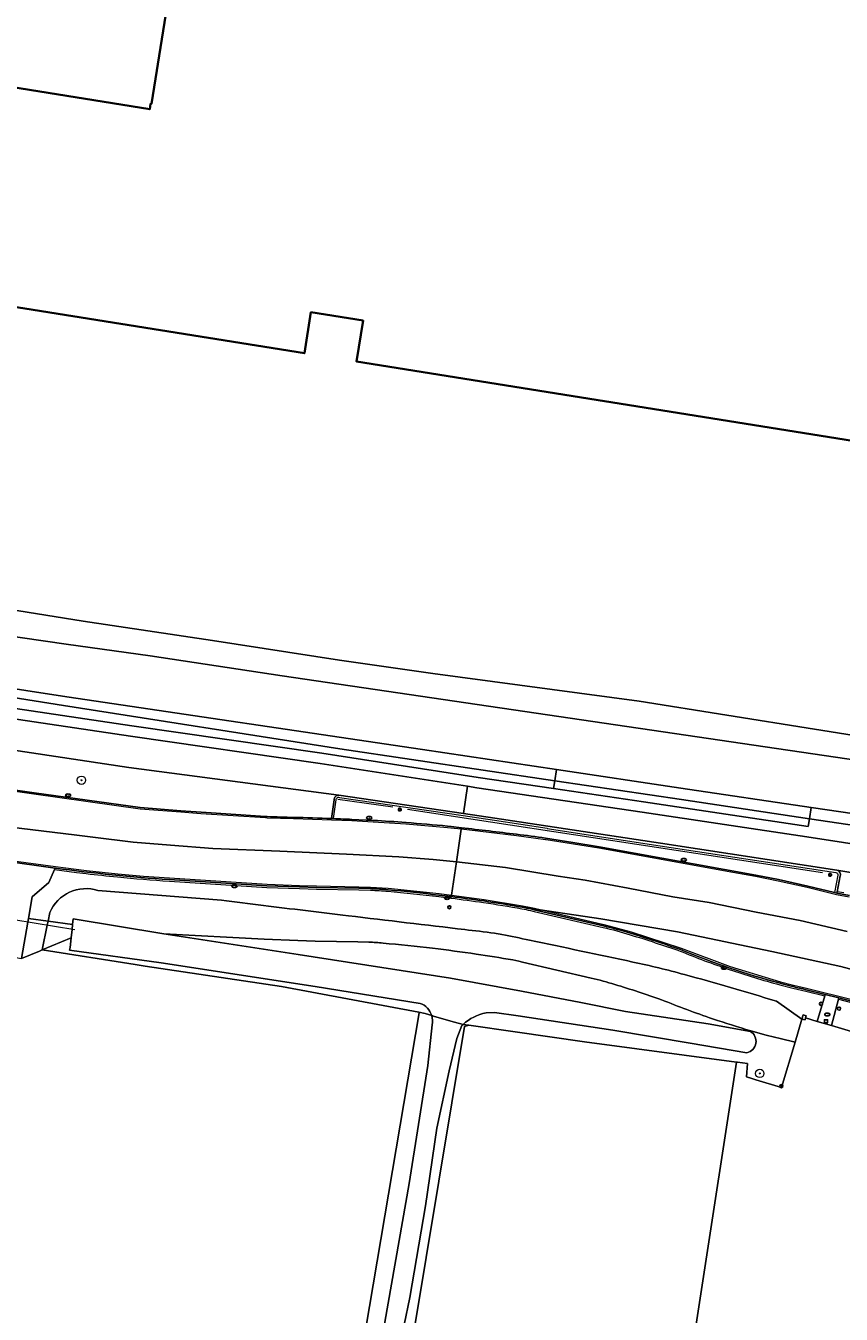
# Model space of a CAD drawing. Header units: metres. Extents: x 149984 to 156489, y 469398 to 478068.
# Tile 110 of 256: x 153675 to 153753, y 470996 to 471120. Entities that reach past the tile are written whole.
import ezdxf
from ezdxf.enums import TextEntityAlignment as Align

# ---------------------------------------------------------------- set-up
doc = ezdxf.new("R2010")
doc.units = ezdxf.units.M
doc.header["$LTSCALE"] = 0.75
for name, color, linetype, lineweight in [('B-WE-GK-BESCHOEIING-G', 252, 'GK-BESCHOEIING-SO', 18), ('B-WE-GR-BOOM-S', 252, 'Continuous', 25), ('B-WE-GR-GRAS-GV', 252, 'Continuous', 13), ('B-WE-GR-GROENVOORZIENING-GV', 252, 'Continuous', 18), ('B-WE-IE-MEUBILAIR-S', 252, 'Continuous', 25), ('B-WE-IE-MEUBILAIR_WEGMEUBILAIR-GV', 252, 'Continuous', 18), ('B-WE-IE-TERREINAFSCHEIDING_KUNSTMATIG_HEKWERK_RASTER-G', 252, 'IE-TERREINAFSCHEIDING_KUNSTMATIG-SO', 18), ('B-WE-IE-TERREINAFSCHEIDING_KUNSTMATIG_MUUR-GV', 252, 'Continuous', 18), ('B-WE-KW-KUNSTWERK_DUIKER-G', 6, 'Continuous', 18), ('B-WE-OG-BEBOUWING-GV', 6, 'Continuous', 35), ('B-WE-OG-TERREIN_ERF-GV', 252, 'Continuous', 18), ('B-WE-OG-TERREIN_OEVER-GV', 252, 'Continuous', 18), ('B-WE-OG-WATER-GV', 252, 'Continuous', 18), ('B-WE-OG-WATER_SLOOT-GV', 252, 'Continuous', 18), ('B-WE-RI-HWA_GOOT_LIJNGOOT-G', 252, 'Continuous', 18), ('B-WE-VH-GESLOTENVERHARDING-GV', 252, 'Continuous', 18), ('B-WE-VH-OPENVERHARDING-GV', 252, 'Continuous', 18)]:
    doc.layers.add(name, color=color, linetype=linetype, lineweight=lineweight)
doc.styles.add('NLCS-ISO', font='NLCS-ISO.ttf')
doc.linetypes.add('GK-BESCHOEIING-SO', pattern='A,18,-3,[1,NLCS.SHX,S=0.6,R=0,X=0,Y=0],-3', length=24)
doc.linetypes.add('IE-TERREINAFSCHEIDING_KUNSTMATIG-SO', pattern='A,4,[82,NLCS.SHX,S=0.75,R=90,X=0,Y=0],4,-2', length=10)

# ---------------------------------------------------------------- blocks, each defined once
blk = doc.blocks.new('SIE-MEUBILAIR_BORD_LOCATIEPAAL-SO')
blk.add_lwpolyline([(-0.75, -0.75), (0.75, -0.75), (0.75, 0.75), (-0.75, 0.75)], close=True)
at = {"style": 'NLCS-ISO'}
blk.add_text('lp', height=0.75, dxfattribs=at).set_placement((0.01, 0.12), align=Align.MIDDLE_CENTER)
blk = doc.blocks.new('SIE-MEUBILAIR_PAAL_LICHTMAST-SO')
for points in [[(-0.62, 0), (-1, 0)], [(-0.71, 0.71), (-0.44, 0.44)], [(0, 1), (0, 0.62)], [(0.44, 0.44), (0.71, 0.71)], [(1, 0), (0.62, 0)], [(-0.71, -0.71), (-0.44, -0.44)], [(0, -0.62), (0, -1)], [(0.44, -0.44), (0.71, -0.71)]]:
    blk.add_lwpolyline(points)
blk.add_circle((0, 0), 0.5)
blk = doc.blocks.new('SIE-MEUBILAIR_PAAL_GRENSMARKERING-SO')
blk.add_circle((0, 0), 0.75)
at = {"style": 'NLCS-ISO'}
blk.add_text('gr', height=0.75, dxfattribs=at).set_placement((0, 0.17), align=Align.MIDDLE_CENTER)
blk = doc.blocks.new('SIE-MEUBILAIR_PAAL-SO')
blk.add_circle((0, 0), 0.75)
blk = doc.blocks.new('SIE-MEUBILAIR_PAAL_HECTOMETER-SO')
blk.add_circle((0, 0), 0.75)
at = {"style": 'NLCS-ISO'}
blk.add_text('hm', height=0.75, dxfattribs=at).set_placement((0.16, 0.07), align=Align.MIDDLE_CENTER)
blk = doc.blocks.new('SIE-MEUBILAIR_PUT_KOLK-SO')
blk.add_ellipse((0, 0), major_axis=(1.25, 0), ratio=0.54)
at = {"style": 'NLCS-ISO'}
blk.add_text('klk', height=0.75, dxfattribs=at).set_placement((0.03, 0), align=Align.MIDDLE_CENTER)
blk = doc.blocks.new('SIE-MEUBILAIR_PUT_BRANDKRAAN-SO')
blk.add_ellipse((0, 0), major_axis=(1.25, 0), ratio=0.54)
at = {"style": 'NLCS-ISO'}
blk.add_text('bk', height=0.75, dxfattribs=at).set_placement((0.03, 0), align=Align.MIDDLE_CENTER)
blk = doc.blocks.new('SGR-BOOM_GBKN-SO')
at = {"linetype": 'ByBlock', "lineweight": 18}
h = blk.add_hatch(color=0, dxfattribs=at)
h.dxf.hatch_style = 1
edge = h.paths.add_edge_path()
edge.add_arc((0, 0), 0.25, 0, 360)
at = {"color": 0, "linetype": 'ByBlock', "lineweight": 18}
for radius in [2, 0.25]:
    blk.add_circle((0, 0), radius, dxfattribs=at)
at = {"color": 0, "linetype": 'ByBlock', "lineweight": 18, "style": 'NLCS-ISO'}
blk.add_attdef('SOORT', (2.5, 0), '', height=1.5, dxfattribs=at)

msp = doc.modelspace()

# ---------------------------------------------------------------- linework, layer by layer
at = {"layer": 'B-WE-GK-BESCHOEIING-G', "flags": 128}
msp.add_lwpolyline([(153725.617, 471048.735), (153712.749, 471050.668), (153678.58, 471055.737), (153650.561, 471060.044), (153622.049, 471064.539)], dxfattribs=at)
at = {"layer": 'B-WE-GR-GRAS-GV', "flags": 128}
msp.add_lwpolyline([(153670.017, 470837.924), (153680.11, 470837.247), (153680.143, 470837.242), (153680.147, 470837.257), (153681.438, 470842.067), (153698.878, 470945.236), (153699.547, 470949.198), (153712.422, 471025.36), (153712.409, 471025.416), (153699.192, 471027.879), (153686.104, 471029.838), (153685.127, 471029.992), (153676.205, 471031.399), (153675.958, 471031.294), (153674.226, 471030.565)], dxfattribs=at)
msp.add_lwpolyline([(153713.091, 471001.836), (153706.59, 470962.659), (153732.528, 470959.295), (153733.479, 470959.172), (153734.062, 470962.971), (153736.073, 470976.072), (153742.911, 471020.624), (153728.314, 471022.566), (153721.64, 471023.52), (153717.2, 471024.155), (153716.776, 471024.043)], close=True, dxfattribs=at)
at = {"layer": 'B-WE-GR-GROENVOORZIENING-GV', "flags": 128}
for points in [[(153436.039, 471088.684), (153443.965, 471087.592), (153463.118, 471084.739), (153496.684, 471079.831), (153519.389, 471076.401), (153523.517, 471075.792), (153537.541, 471073.725), (153559.689, 471070.351), (153582.397, 471067.054), (153599.583, 471064.509), (153617.988, 471061.784), (153620.508, 471061.414), (153640.541, 471058.476), (153663.797, 471055.068), (153684.691, 471051.946), (153702.927, 471049.31), (153717.088, 471047.128), (153717.957, 471046.994), (153733.846, 471044.648), (153749.671, 471042.27), (153767.694, 471039.48), (153768.127, 471039.408), (153785.357, 471036.561)], [(153704.704, 471046.276), (153684.523, 471048.931), (153663.477, 471052.112), (153639.731, 471055.531), (153620.229, 471058.39), (153617.638, 471058.77), (153599.458, 471061.525), (153582.131, 471064.075), (153560.009, 471067.361), (153559.566, 471064.531), (153560.941, 471064.348), (153577.013, 471061.932), (153604.348, 471057.961), (153619.975, 471055.626), (153631.535, 471053.899), (153656.86, 471050.141), (153656.925, 471050.66)], [(153663.943, 471056.057), (153684.836, 471052.935), (153703.075, 471050.299), (153718.106, 471047.983), (153725.33, 471046.916), (153725.448, 471047.663), (153704.806, 471050.742), (153678.261, 471054.878), (153650.45, 471059.328)], [(153762.47, 471042.141), (153749.928, 471044.012), (153749.817, 471043.259), (153733.993, 471045.637), (153725.33, 471046.916), (153718.106, 471047.983), (153703.075, 471050.299), (153684.836, 471052.935), (153663.943, 471056.057)], [(153666.849, 471049.254), (153666.668, 471047.763), (153675.443, 471046.513), (153685.626, 471045.091), (153689.53, 471044.776), (153691.47, 471044.637), (153697.664, 471044.231), (153697.83, 471044.221)], [(153704.009, 471044.026), (153704.26, 471045.823)], [(153677.469, 471039.265), (153677.403, 471039.123), (153676.833, 471037.891), (153675.243, 471036.487), (153674.89, 471034.43), (153676.768, 471034.163), (153676.935, 471034.982)], [(153707.762, 471037.293), (153706.634, 471037.322), (153702.557, 471037.403), (153700.938, 471037.448), (153697.802, 471037.565), (153688.439, 471038.164)], [(153752.887, 471038.509), (153752.59, 471036.995), (153752.561, 471036.848), (153753.768, 471036.63)], [(153767.899, 471032.342), (153771.333, 471031.009), (153772.081, 471030.713), (153772.123, 471030.858), (153773.504, 471035.573), (153767.13, 471036.635), (153752.563, 471039.064)], [(153693.423, 471036.174), (153681.57, 471037.113)], [(153681.57, 471037.113), (153693.423, 471036.174)], [(153676.935, 471034.982), (153676.768, 471034.163), (153679.137, 471033.858), (153679.192, 471034.381), (153687.899, 471032.933), (153697.534, 471032.422), (153700.763, 471032.301), (153702.443, 471032.254), (153706.543, 471032.173), (153707.588, 471032.146)], [(153730.141, 471033.708), (153723.491, 471035.257), (153723.146, 471035.336)], [(153721.415, 471030.435), (153721.993, 471030.317), (153722.346, 471030.236), (153728.959, 471028.695)], [(153746.744, 471026.475), (153749.208, 471024.739), (153749.332, 471025.149), (153749.605, 471025.063), (153749.539, 471024.86), (153750.677, 471024.524), (153751.408, 471026.981), (153751.451, 471027.125), (153749.598, 471027.572)], [(153754.107, 471026.445), (153752.743, 471026.8), (153752.704, 471026.655), (153752.029, 471024.124), (153756.636, 471022.762)], [(153744.289, 471023.632), (153745.777, 471023.219), (153746.578, 471023.009), (153747.102, 471022.876), (153748.546, 471022.529), (153749.208, 471024.739), (153746.744, 471026.475)]]:
    msp.add_lwpolyline(points, dxfattribs=at)
for points in [[(153725.33, 471046.916), (153733.993, 471045.637), (153749.817, 471043.259), (153749.928, 471044.012), (153737.622, 471045.847), (153725.448, 471047.663)], [(153676.768, 471034.163), (153674.89, 471034.43), (153674.828, 471034.071), (153674.226, 471030.565), (153675.958, 471031.294), (153676.205, 471031.399), (153676.688, 471033.767)]]:
    msp.add_lwpolyline(points, close=True, dxfattribs=at)
at = {"layer": 'B-WE-GR-GROENVOORZIENING-GV'}
for points in [[(153704.26, 471045.823, -0.4336581), (153704.704, 471046.276)], [(153697.83, 471044.221, 0.0074762), (153700.373, 471044.134)], [(153700.373, 471044.134, -0.0054957), (153704.009, 471044.026)], [(153688.439, 471038.164, -0.0175991), (153677.469, 471039.265)], [(153752.563, 471039.064, -0.4176747), (153752.887, 471038.509)], [(153681.57, 471037.113, 0.3876045), (153676.935, 471034.982)], [(153676.935, 471034.982, -0.3876045), (153681.57, 471037.113)], [(153709.446, 471037.185, 0.015452), (153707.762, 471037.293)], [(153714.319, 471036.669, 0.0053408), (153709.446, 471037.185)], [(153701.493, 471035.179, -0.0003662), (153693.423, 471036.174)], [(153693.423, 471036.174, 0.0003662), (153701.493, 471035.179)], [(153715.507, 471036.526, 0.0024892), (153714.319, 471036.669)], [(153718.639, 471036.103, 0.0055245), (153715.507, 471036.526)], [(153722.326, 471035.504, 0.0084064), (153718.639, 471036.103)], [(153723.146, 471035.336, 0.0121834), (153722.326, 471035.504)], [(153705.624, 471034.68, -0.0007446), (153701.493, 471035.179)], [(153701.493, 471035.179, 0.0007446), (153705.624, 471034.68)], [(153716.81, 471033.356, -0.0003526), (153705.624, 471034.68)], [(153705.624, 471034.68, 0.0003526), (153716.81, 471033.356)], [(153719.659, 471033.012, 0.0014256), (153716.81, 471033.356)], [(153716.81, 471033.356, -0.0014256), (153719.659, 471033.012)], [(153720.378, 471032.893, 0.0209782), (153719.659, 471033.012)], [(153719.659, 471033.012, -0.0209782), (153720.378, 471032.893)], [(153732.742, 471033.003, 0.0164685), (153730.141, 471033.708)], [(153737.549, 471031.431, 0.0086921), (153732.742, 471033.003)], [(153707.588, 471032.146, -0.0146319), (153708.958, 471032.058)], [(153708.958, 471032.058, -0.0050469), (153713.723, 471031.554)], [(153723.031, 471032.338, 0.0004367), (153720.378, 471032.893)], [(153720.378, 471032.893, -0.0004367), (153723.031, 471032.338)], [(153732.965, 471030.237, 0.0009079), (153723.031, 471032.338)], [(153723.031, 471032.338, -0.0009079), (153732.965, 471030.237)], [(153713.723, 471031.554, -0.0069214), (153717.898, 471031.007)], [(153717.898, 471031.007, -0.0085354), (153721.415, 471030.435)], [(153747.108, 471028.194, -0.0325248), (153737.549, 471031.431)], [(153737.92, 471029.033, 0.0141267), (153732.965, 471030.237)], [(153732.965, 471030.237, -0.0141267), (153737.92, 471029.033)], [(153728.959, 471028.695, -0.0171177), (153731.229, 471028.08)], [(153731.229, 471028.08, -0.0086941), (153735.724, 471026.613)], [(153746.744, 471026.475, 0.007715), (153737.92, 471029.033)], [(153737.92, 471029.033, -0.007715), (153746.744, 471026.475)], [(153749.598, 471027.572, -0.0081269), (153747.108, 471028.194)], [(153735.724, 471026.613, 0.0158384), (153740.624, 471024.779)], [(153740.624, 471024.779, 0.011697), (153744.289, 471023.632)]]:
    msp.add_lwpolyline(points, format="xyb", dxfattribs=at)
at = {"layer": 'B-WE-IE-MEUBILAIR_WEGMEUBILAIR-GV', "flags": 128}
for points in [[(153704.26, 471045.823), (153704.009, 471044.026), (153704.21, 471044.018)], [(153704.21, 471044.018), (153704.461, 471045.816)], [(153704.678, 471046.078), (153704.769, 471046.066), (153716.668, 471044.313), (153719.659, 471043.872), (153724.729, 471043.107), (153724.721, 471043.057), (153735.571, 471041.42), (153752.466, 471038.828)], [(153752.563, 471039.064), (153735.608, 471041.667), (153719.688, 471044.07), (153716.697, 471044.51), (153704.704, 471046.276)], [(153677.469, 471039.265), (153677.403, 471039.123), (153679.519, 471038.848), (153680.442, 471038.738)], [(153688.429, 471038.014), (153697.794, 471037.415), (153700.933, 471037.299), (153702.554, 471037.253), (153706.631, 471037.172), (153707.757, 471037.143)], [(153707.762, 471037.293), (153706.634, 471037.322), (153702.557, 471037.403), (153700.938, 471037.448), (153697.802, 471037.565), (153688.439, 471038.164)], [(153752.62, 471038.736), (153752.65, 471038.658), (153752.646, 471038.574), (153752.482, 471037.741), (153752.318, 471036.91), (153752.561, 471036.848), (153752.59, 471036.995), (153752.887, 471038.509)], [(153753.223, 471036.881), (153752.59, 471036.995), (153752.561, 471036.848), (153753.768, 471036.63)], [(153714.302, 471036.52), (153715.484, 471036.378), (153715.507, 471036.526)], [(153715.507, 471036.526), (153715.484, 471036.378)], [(153723.113, 471035.19), (153723.468, 471035.108), (153730.107, 471033.562)], [(153730.141, 471033.708), (153723.491, 471035.257), (153723.146, 471035.336)], [(153747.069, 471028.049), (153748.314, 471027.727), (153749.564, 471027.426), (153751.408, 471026.981), (153751.451, 471027.125), (153749.598, 471027.572)], [(153754.107, 471026.445), (153752.743, 471026.8), (153752.704, 471026.655), (153754.069, 471026.3)]]:
    msp.add_lwpolyline(points, dxfattribs=at)
at = {"layer": 'B-WE-IE-MEUBILAIR_WEGMEUBILAIR-GV'}
for points in [[(153704.704, 471046.276, 0.4336581), (153704.26, 471045.823)], [(153704.461, 471045.816, -0.136433), (153704.482, 471045.942)], [(153704.482, 471045.942, -0.1126239), (153704.554, 471046.03)], [(153704.554, 471046.03, -0.2095023), (153704.678, 471046.078)], [(153688.439, 471038.164, -0.0175991), (153677.469, 471039.265)], [(153680.442, 471038.738, 0.0046845), (153683.442, 471038.418)], [(153683.442, 471038.418, 0.008017), (153688.429, 471038.014)], [(153752.466, 471038.828, -0.1163309), (153752.554, 471038.8)], [(153752.554, 471038.8, -0.1230482), (153752.62, 471038.736)], [(153752.887, 471038.509, 0.4176747), (153752.563, 471039.064)], [(153707.757, 471037.143, -0.0154965), (153709.432, 471037.035)], [(153709.446, 471037.185, 0.015452), (153707.762, 471037.293)], [(153709.432, 471037.035, -0.0051196), (153714.302, 471036.52)], [(153714.319, 471036.669, 0.0053408), (153709.446, 471037.185)], [(153715.507, 471036.526, 0.0024892), (153714.319, 471036.669)], [(153715.484, 471036.378, -0.0051131), (153718.618, 471035.955)], [(153718.639, 471036.103, 0.0055245), (153715.507, 471036.526)], [(153718.618, 471035.955, -0.0084197), (153722.299, 471035.356)], [(153722.326, 471035.504, 0.0084064), (153718.639, 471036.103)], [(153723.146, 471035.336, 0.0121834), (153722.326, 471035.504)], [(153722.299, 471035.356, -0.0122756), (153723.113, 471035.19)], [(153730.107, 471033.562, -0.0165309), (153732.698, 471032.859)], [(153732.742, 471033.003, 0.0164685), (153730.141, 471033.708)], [(153737.549, 471031.431, 0.0086921), (153732.742, 471033.003)], [(153732.698, 471032.859, -0.0087705), (153737.496, 471031.291)], [(153737.496, 471031.291, 0.0165339), (153742.228, 471029.515)], [(153747.108, 471028.194, -0.0325248), (153737.549, 471031.431)], [(153742.228, 471029.515, 0.0164552), (153747.069, 471028.049)], [(153749.598, 471027.572, -0.0081269), (153747.108, 471028.194)]]:
    msp.add_lwpolyline(points, format="xyb", dxfattribs=at)
at = {"layer": 'B-WE-IE-TERREINAFSCHEIDING_KUNSTMATIG_HEKWERK_RASTER-G', "flags": 128}
for points in [[(153704.616, 471045.889), (153709.893, 471045.15)], [(153711.305, 471044.913), (153751.174, 471038.836)]]:
    msp.add_lwpolyline(points, dxfattribs=at)
at = {"layer": 'B-WE-IE-TERREINAFSCHEIDING_KUNSTMATIG_MUUR-GV', "flags": 128}
msp.add_lwpolyline([(153749.539, 471024.86), (153749.605, 471025.063), (153749.332, 471025.149), (153749.208, 471024.739), (153749.504, 471024.669)], close=True, dxfattribs=at)
at = {"layer": 'B-WE-KW-KUNSTWERK_DUIKER-G', "flags": 128}
msp.add_lwpolyline([(153679.347, 471033.332), (153671.514, 471034.613)], dxfattribs=at)
at = {"layer": 'B-WE-OG-BEBOUWING-GV', "flags": 128}
for points in [[(153694.559, 471161.864), (153686.698, 471112.718), (153686.62, 471112.731), (153686.536, 471112.207), (153673.19, 471114.35)], [(153669.889, 471093.799), (153701.403, 471088.75), (153702.031, 471092.693), (153707.043, 471091.894), (153706.411, 471087.949), (153777.891, 471076.513), (153778.311, 471079.068), (153783.076, 471078.285), (153783.052, 471078.137), (153798.136, 471075.733), (153807.48, 471131.827)]]:
    msp.add_lwpolyline(points, dxfattribs=at)
at = {"layer": 'B-WE-OG-TERREIN_ERF-GV', "flags": 128}
for points in [[(153673.19, 471114.35), (153686.536, 471112.207), (153686.62, 471112.731), (153686.698, 471112.718), (153694.559, 471161.864)], [(153807.48, 471131.827), (153798.136, 471075.733), (153783.052, 471078.137), (153783.076, 471078.285), (153778.311, 471079.068), (153777.891, 471076.513), (153706.411, 471087.949), (153707.043, 471091.894), (153702.031, 471092.693), (153701.403, 471088.75), (153669.889, 471093.799)], [(153671.14, 471064.453), (153680.145, 471062.995), (153692.558, 471061.153), (153704.765, 471059.254), (153713.742, 471057.974), (153733.551, 471055.309), (153758.837, 471051.27), (153775.442, 471048.526), (153789.857, 471045.93), (153823.518, 471040.999), (153823.709, 471042.463), (153823.901, 471043.927), (153824.672, 471049.894), (153825.443, 471055.861), (153825.947, 471059.841), (153826.45, 471063.821), (153826.655, 471065.439), (153826.86, 471067.057), (153826.998, 471068.145), (153827.217, 471069.163), (153826.568, 471069.723), (153833.376, 471112.884)], [(153756.636, 471022.762), (153752.029, 471024.124), (153750.677, 471024.524), (153749.539, 471024.86), (153749.504, 471024.669), (153749.208, 471024.739), (153748.546, 471022.529), (153747.241, 471018.173), (153744.759, 471018.925), (153744.395, 471019.032), (153743.862, 471019.188), (153743.967, 471020.484), (153743.002, 471020.612), (153742.911, 471020.624), (153736.073, 470976.072)]]:
    msp.add_lwpolyline(points, dxfattribs=at)
at = {"layer": 'B-WE-OG-TERREIN_OEVER-GV', "flags": 128}
for points in [[(153712.749, 471050.668), (153678.58, 471055.737), (153650.561, 471060.044), (153622.049, 471064.539), (153585.172, 471069.87), (153551.807, 471074.46), (153510.903, 471080.375), (153463.022, 471087.579), (153462.912, 471086.852), (153484.513, 471083.547), (153511.352, 471079.423), (153544.717, 471074.767), (153585.901, 471069.053), (153621.791, 471063.754), (153650.45, 471059.328), (153678.261, 471054.878), (153704.806, 471050.742), (153725.448, 471047.663), (153725.617, 471048.735)], [(153737.554, 471046.941), (153725.617, 471048.735), (153725.448, 471047.663), (153737.622, 471045.847), (153749.928, 471044.012), (153750.087, 471045.09)], [(153768.845, 471042.076), (153762.355, 471043.279), (153750.087, 471045.09), (153749.928, 471044.012), (153762.47, 471042.141), (153768.731, 471041.09), (153779.383, 471039.301), (153779.605, 471040.464), (153769.85, 471041.964), (153769.376, 471041.941)], [(153679.137, 471033.858), (153676.768, 471034.163), (153676.688, 471033.767), (153676.205, 471031.399), (153679.002, 471032.576), (153679.086, 471033.374)]]:
    msp.add_lwpolyline(points, close=True, dxfattribs=at)
for points in [[(153663.463, 471062.959), (153678.51, 471060.78), (153686.592, 471059.671), (153699.251, 471057.757), (153782.28, 471045.54), (153825.919, 471039.19), (153826.24, 471040.6), (153823.518, 471040.999), (153789.857, 471045.93), (153775.442, 471048.526), (153758.837, 471051.27), (153733.551, 471055.309), (153713.742, 471057.974), (153704.765, 471059.254), (153692.558, 471061.153), (153680.145, 471062.995), (153671.14, 471064.453)], [(153712.534, 471026.265), (153702.45, 471027.875), (153687.638, 471030.166), (153678.836, 471031.37), (153678.904, 471031.642), (153679.002, 471032.576), (153676.205, 471031.399)], [(153707.588, 471032.146), (153706.543, 471032.173), (153702.443, 471032.254), (153700.763, 471032.301), (153697.534, 471032.422), (153687.899, 471032.933), (153700.813, 471030.948), (153715.43, 471028.692), (153722.255, 471027.419), (153727.968, 471026.353), (153732.262, 471025.47), (153740.203, 471024.282), (153744.246, 471023.568)], [(153676.205, 471031.399), (153685.127, 471029.992), (153686.104, 471029.838), (153699.192, 471027.879), (153712.409, 471025.416), (153713.015, 471025.303), (153713.635, 471025.098)], [(153728.959, 471028.695), (153722.346, 471030.236), (153721.993, 471030.317), (153721.415, 471030.435)], [(153713.635, 471025.098), (153713.015, 471025.303), (153712.409, 471025.416), (153712.422, 471025.36), (153699.547, 470949.198), (153701.12, 470949.23), (153701.24, 470949.07), (153701.53, 470948.9), (153702.37, 470948.69), (153702.68, 470948.68), (153702.88, 470948.73), (153703.05, 470948.87), (153703.21, 470949.03), (153703.39, 470949.29), (153705.01, 470958.41), (153705.15, 470958.7)], [(153743.903, 471021.523), (153738.471, 471022.427), (153731.05, 471023.673), (153721.942, 471025.052), (153719.667, 471025.377), (153718.852, 471025.337)], [(153701.724, 470950.812), (153702.999, 470958.482), (153705.026, 470968.894), (153707.17, 470981.839), (153708.818, 470993.78), (153711.477, 471008.94), (153713.274, 471020.296), (153713.678, 471024.2)], [(153716.529, 471024.123), (153716.043, 471022.871), (153715.301, 471019.771), (153714.124, 471014.277), (153713.038, 471006.796), (153711.516, 470997.974), (153710.428, 470992.748), (153709.64, 470986.082), (153708.11, 470974.697), (153706.241, 470964.782), (153706.035, 470962.875)], [(153706.3, 470961.861), (153706.59, 470962.659), (153713.091, 471001.836), (153716.776, 471024.043), (153717.2, 471024.155)], [(153716.644, 471024.235), (153716.652, 471024.233), (153717.2, 471024.155), (153721.64, 471023.52), (153728.314, 471022.566), (153742.911, 471020.624), (153743.002, 471020.612), (153743.967, 471020.484), (153743.862, 471019.188), (153744.395, 471019.032), (153744.759, 471018.925), (153747.241, 471018.173), (153748.546, 471022.529), (153747.102, 471022.876), (153746.578, 471023.009), (153745.777, 471023.219), (153744.289, 471023.632)], [(153717.2, 471024.155), (153716.652, 471024.233), (153716.644, 471024.235)]]:
    msp.add_lwpolyline(points, dxfattribs=at)
at = {"layer": 'B-WE-OG-TERREIN_OEVER-GV'}
for points in [[(153708.958, 471032.058, 0.0146319), (153707.588, 471032.146)], [(153713.723, 471031.554, 0.0050469), (153708.958, 471032.058)], [(153717.898, 471031.007, 0.0069214), (153713.723, 471031.554)], [(153721.415, 471030.435, 0.0085354), (153717.898, 471031.007)], [(153731.229, 471028.08, 0.0171177), (153728.959, 471028.695)], [(153735.724, 471026.613, 0.0086941), (153731.229, 471028.08)], [(153713.635, 471025.098, 0.2327367), (153712.534, 471026.265)], [(153740.624, 471024.779, -0.0158384), (153735.724, 471026.613)], [(153713.678, 471024.2, 0.1256555), (153713.635, 471025.098)], [(153718.852, 471025.337, 0.1478788), (153716.644, 471024.235)], [(153744.289, 471023.632, -0.011697), (153740.624, 471024.779)], [(153716.644, 471024.235, 0.012603), (153716.529, 471024.123)], [(153744.246, 471023.568, -0.691905), (153743.903, 471021.523)]]:
    msp.add_lwpolyline(points, format="xyb", dxfattribs=at)
at = {"layer": 'B-WE-OG-WATER-GV', "flags": 128}
for points in [[(153782.28, 471045.54), (153699.251, 471057.757), (153686.592, 471059.671), (153678.51, 471060.78), (153663.463, 471062.959)], [(153650.561, 471060.044), (153678.58, 471055.737), (153712.749, 471050.668), (153725.617, 471048.735), (153737.554, 471046.941), (153750.087, 471045.09), (153762.355, 471043.279)], [(153744.246, 471023.568), (153740.203, 471024.282), (153732.262, 471025.47), (153727.968, 471026.353), (153722.255, 471027.419), (153715.43, 471028.692), (153700.813, 471030.948), (153687.899, 471032.933), (153679.192, 471034.381), (153679.137, 471033.858), (153679.086, 471033.374), (153679.002, 471032.576), (153678.904, 471031.642), (153678.836, 471031.37), (153687.638, 471030.166), (153702.45, 471027.875), (153712.534, 471026.265)], [(153713.635, 471025.098), (153713.893, 471025.012), (153715.827, 471024.466), (153716.644, 471024.235)], [(153718.852, 471025.337), (153719.667, 471025.377), (153721.942, 471025.052), (153731.05, 471023.673), (153738.471, 471022.427), (153743.903, 471021.523)]]:
    msp.add_lwpolyline(points, dxfattribs=at)
at = {"layer": 'B-WE-OG-WATER-GV'}
for points in [[(153712.534, 471026.265, -0.2327367), (153713.635, 471025.098)], [(153716.644, 471024.235, -0.1478788), (153718.852, 471025.337)], [(153743.903, 471021.523, 0.691905), (153744.246, 471023.568)]]:
    msp.add_lwpolyline(points, format="xyb", dxfattribs=at)
at = {"layer": 'B-WE-OG-WATER_SLOOT-GV', "flags": 128}
for points in [[(153716.644, 471024.235), (153715.827, 471024.466), (153713.893, 471025.012), (153713.635, 471025.098)], [(153713.678, 471024.2), (153713.274, 471020.296), (153711.477, 471008.94), (153708.818, 470993.78), (153707.17, 470981.839), (153705.026, 470968.894), (153702.999, 470958.482), (153701.724, 470950.812)], [(153706.035, 470962.875), (153706.241, 470964.782), (153708.11, 470974.697), (153709.64, 470986.082), (153710.428, 470992.748), (153711.516, 470997.974), (153713.038, 471006.796), (153714.124, 471014.277), (153715.301, 471019.771), (153716.043, 471022.871), (153716.529, 471024.123)]]:
    msp.add_lwpolyline(points, dxfattribs=at)
at = {"layer": 'B-WE-OG-WATER_SLOOT-GV'}
for points in [[(153713.635, 471025.098, -0.1256555), (153713.678, 471024.2)], [(153716.529, 471024.123, -0.012603), (153716.644, 471024.235)]]:
    msp.add_lwpolyline(points, format="xyb", dxfattribs=at)
at = {"layer": 'B-WE-RI-HWA_GOOT_LIJNGOOT-G', "flags": 128}
for points in [[(153716.472, 471042.996), (153715.482, 471043.113), (153715.149, 471043.149), (153711.153, 471043.495), (153708.013, 471043.694), (153705.962, 471043.792), (153704.003, 471043.876), (153700.37, 471043.984), (153697.823, 471044.071), (153697.654, 471044.081), (153691.46, 471044.487), (153689.518, 471044.627), (153685.609, 471044.942), (153675.422, 471046.364), (153666.647, 471047.614), (153657.659, 471048.877), (153656.716, 471049.037), (153656.735, 471049.173)], [(153753.737, 471036.483), (153752.534, 471036.7), (153749.722, 471037.386), (153746.906, 471038.01), (153744.735, 471038.449), (153742.558, 471038.852), (153729.695, 471041.165), (153724.634, 471041.981), (153724.553, 471041.993), (153721.766, 471042.369), (153716.472, 471042.996)], [(153655.655, 471042.195), (153655.686, 471042.411), (153657.02, 471042.199), (153665.588, 471041.021), (153672.283, 471040.136), (153677.489, 471039.414), (153680.476, 471039.036), (153683.47, 471038.716), (153685.958, 471038.495), (153688.449, 471038.314), (153697.81, 471037.715), (153700.943, 471037.598), (153702.56, 471037.553), (153706.637, 471037.472), (153707.767, 471037.443), (153709.46, 471037.334), (153714.336, 471036.818), (153715.529, 471036.674)], [(153715.529, 471036.674), (153718.661, 471036.252), (153722.353, 471035.652), (153723.18, 471035.482), (153723.525, 471035.403), (153730.175, 471033.854), (153732.786, 471033.146), (153737.602, 471031.571), (153742.324, 471029.799), (153747.147, 471028.339), (153748.387, 471028.018), (153749.632, 471027.718), (153754.146, 471026.59), (153756.467, 471025.912), (153759.974, 471024.782), (153763.405, 471023.667), (153765.615, 471022.883), (153769.848, 471021.2), (153777.11, 471017.863), (153776.994, 471017.692)]]:
    msp.add_lwpolyline(points, dxfattribs=at)
at = {"layer": 'B-WE-VH-GESLOTENVERHARDING-GV', "flags": 128}
msp.add_lwpolyline([(153620.229, 471058.39), (153639.731, 471055.531), (153663.477, 471052.112), (153684.523, 471048.931), (153704.704, 471046.276), (153716.697, 471044.51), (153717.088, 471047.128), (153702.927, 471049.31), (153684.691, 471051.946), (153663.797, 471055.068), (153640.541, 471058.476), (153620.508, 471061.414)], close=True, dxfattribs=at)
for points in [[(153697.83, 471044.221), (153697.664, 471044.231), (153691.47, 471044.637), (153689.53, 471044.776), (153685.626, 471045.091), (153675.443, 471046.513), (153666.668, 471047.763), (153658.435, 471048.919), (153658.023, 471045.433), (153673.201, 471043.188), (153679.276, 471042.449), (153681.076, 471042.24), (153684.95, 471041.756), (153688.534, 471041.465), (153692.602, 471041.142), (153699.028, 471040.884), (153705.453, 471040.594), (153710.473, 471040.331), (153713.758, 471040.088), (153716.007, 471039.879), (153716.472, 471042.996), (153716.494, 471043.145), (153715.5, 471043.262), (153715.163, 471043.298)], [(153785.357, 471036.561), (153768.127, 471039.408), (153767.694, 471039.48), (153749.671, 471042.27), (153733.846, 471044.648), (153717.957, 471046.994), (153717.088, 471047.128), (153716.697, 471044.51), (153719.688, 471044.07), (153735.608, 471041.667), (153752.563, 471039.064), (153767.13, 471036.635), (153773.504, 471035.573), (153774.508, 471035.405), (153783.812, 471033.854)], [(153715.507, 471036.526), (153715.529, 471036.674), (153716.007, 471039.879), (153713.758, 471040.088), (153710.473, 471040.331), (153705.453, 471040.594), (153699.028, 471040.884), (153692.602, 471041.142), (153688.534, 471041.465), (153684.95, 471041.756), (153681.076, 471042.24), (153679.276, 471042.449), (153673.201, 471043.188), (153658.023, 471045.433), (153657.613, 471041.964), (153665.568, 471040.872), (153672.263, 471039.987), (153677.469, 471039.265)], [(153704.26, 471045.823), (153704.009, 471044.026), (153704.21, 471044.018)], [(153752.563, 471039.064), (153735.608, 471041.667), (153719.688, 471044.07), (153716.697, 471044.51), (153704.704, 471046.276)], [(153704.21, 471044.018), (153704.009, 471044.026)], [(153705.969, 471043.942), (153708.021, 471043.844)], [(153708.021, 471043.844), (153705.969, 471043.942)], [(153715.163, 471043.298), (153715.5, 471043.262), (153716.494, 471043.145)], [(153716.494, 471043.145), (153716.472, 471042.996), (153716.007, 471039.879), (153720.714, 471039.325), (153725.782, 471038.476), (153728.382, 471038.113), (153732.513, 471037.333), (153736.813, 471036.512), (153740.291, 471035.943), (153744.796, 471035.036), (153749.029, 471034.237), (153753.539, 471033.179)], [(153724.577, 471042.141), (153727.19, 471041.733), (153729.721, 471041.313), (153744.764, 471038.596), (153746.937, 471038.157), (153749.756, 471037.532), (153752.318, 471036.91), (153752.561, 471036.848), (153752.59, 471036.995), (153752.887, 471038.509)], [(153753.768, 471036.63), (153752.561, 471036.848), (153752.318, 471036.91), (153749.756, 471037.532), (153746.937, 471038.157), (153744.764, 471038.596), (153729.721, 471041.313), (153727.19, 471041.733), (153724.577, 471042.141)], [(153753.539, 471033.179), (153749.029, 471034.237), (153744.796, 471035.036), (153740.291, 471035.943), (153736.813, 471036.512), (153732.513, 471037.333), (153728.382, 471038.113), (153725.782, 471038.476), (153720.714, 471039.325), (153716.007, 471039.879), (153715.529, 471036.674), (153715.507, 471036.526)], [(153688.439, 471038.164), (153697.802, 471037.565), (153700.938, 471037.448), (153702.557, 471037.403), (153706.634, 471037.322), (153707.762, 471037.293)], [(153722.326, 471035.504), (153729.88, 471034.378), (153737.259, 471033.127), (153746.313, 471031.261), (153752.945, 471029.792), (153758.437, 471028.336), (153764.559, 471026.284), (153771.978, 471023.512), (153776.199, 471021.642), (153782.819, 471018.279), (153789.62, 471013.94), (153793.202, 471011.662), (153796.344, 471009.66), (153799.988, 471007.361), (153803.586, 471005.426), (153804.706, 471004.883), (153806.638, 471003.946), (153809.519, 471002.902), (153812.63, 471001.873), (153816.746, 471000.566), (153817.786, 471004.007), (153817.721, 471004.022)], [(153813.631, 470998.042), (153815.041, 470997.573), (153815.765, 470997.32), (153816.746, 471000.566), (153812.63, 471001.873), (153809.519, 471002.902), (153806.638, 471003.946), (153804.706, 471004.883), (153803.586, 471005.426), (153799.988, 471007.361), (153796.344, 471009.66), (153793.202, 471011.662), (153789.62, 471013.94), (153782.819, 471018.279), (153776.199, 471021.642), (153771.978, 471023.512), (153764.559, 471026.284), (153758.437, 471028.336), (153752.945, 471029.792), (153746.313, 471031.261), (153737.259, 471033.127), (153729.88, 471034.378), (153722.326, 471035.504)], [(153723.146, 471035.336), (153723.491, 471035.257), (153730.141, 471033.708)], [(153749.598, 471027.572), (153751.451, 471027.125), (153752.743, 471026.8), (153754.107, 471026.445)]]:
    msp.add_lwpolyline(points, dxfattribs=at)
at = {"layer": 'B-WE-VH-GESLOTENVERHARDING-GV'}
for points in [[(153704.704, 471046.276, 0.4336581), (153704.26, 471045.823)], [(153700.373, 471044.134, -0.0074762), (153697.83, 471044.221)], [(153704.009, 471044.026, 0.0054957), (153700.373, 471044.134)], [(153704.21, 471044.018, -0.0011594), (153705.969, 471043.942)], [(153705.969, 471043.942, 0.0011594), (153704.21, 471044.018)], [(153708.021, 471043.844, -0.0066749), (153711.164, 471043.645)], [(153711.164, 471043.645, 0.0066749), (153708.021, 471043.844)], [(153711.164, 471043.645, -0.0052767), (153715.163, 471043.298)], [(153715.163, 471043.298, 0.0052767), (153711.164, 471043.645)], [(153716.494, 471043.145, -0.0002291), (153721.784, 471042.518)], [(153721.784, 471042.518, 0.0002291), (153716.494, 471043.145)], [(153721.784, 471042.518, -0.0082299), (153724.577, 471042.141)], [(153724.577, 471042.141, 0.0082299), (153721.784, 471042.518)], [(153677.469, 471039.265, 0.0175991), (153688.439, 471038.164)], [(153752.887, 471038.509, 0.4176747), (153752.563, 471039.064)], [(153707.762, 471037.293, -0.015452), (153709.446, 471037.185)], [(153709.446, 471037.185, -0.0053408), (153714.319, 471036.669)], [(153714.319, 471036.669, -0.0024892), (153715.507, 471036.526)], [(153715.507, 471036.526, -0.0055245), (153718.639, 471036.103)], [(153718.639, 471036.103, -0.0084064), (153722.326, 471035.504)], [(153722.326, 471035.504, -0.0121834), (153723.146, 471035.336)], [(153730.141, 471033.708, -0.0164685), (153732.742, 471033.003)], [(153732.742, 471033.003, -0.0086921), (153737.549, 471031.431)], [(153737.549, 471031.431, 0.0325248), (153747.108, 471028.194)], [(153747.108, 471028.194, 0.0081269), (153749.598, 471027.572)]]:
    msp.add_lwpolyline(points, format="xyb", dxfattribs=at)
at = {"layer": 'B-WE-VH-OPENVERHARDING-GV', "flags": 128}
for points in [[(153674.226, 471030.565), (153674.828, 471034.071), (153674.89, 471034.43), (153675.243, 471036.487), (153676.833, 471037.891), (153677.403, 471039.123), (153677.469, 471039.265), (153672.263, 471039.987), (153672.237, 471039.839), (153672.009, 471038.552), (153671.548, 471034.887), (153671.514, 471034.613), (153671.076, 471031.13)], [(153751.451, 471027.125), (153751.408, 471026.981), (153750.677, 471024.524), (153752.029, 471024.124), (153752.704, 471026.655), (153752.743, 471026.8)]]:
    msp.add_lwpolyline(points, close=True, dxfattribs=at)

# ---------------------------------------------------------------- block references
at = {"layer": 'B-WE-GR-BOOM-S', "xscale": 0.2, "yscale": 0.2, "zscale": 0.2}
for p in [(153679.976, 471047.708), (153745.152, 471019.526)]:
    msp.add_blockref('SGR-BOOM_GBKN-SO', p, dxfattribs=at)
at = {"layer": 'B-WE-IE-MEUBILAIR-S', "xscale": 0.2, "yscale": 0.2, "zscale": 0.2}
for name, p in [('SIE-MEUBILAIR_PUT_KOLK-SO', (153678.705, 471046.26)), ('SIE-MEUBILAIR_PUT_KOLK-SO', (153707.626, 471044.094)), ('SIE-MEUBILAIR_PAAL_LICHTMAST-SO', (153710.568, 471044.891)), ('SIE-MEUBILAIR_PUT_KOLK-SO', (153737.848, 471040.059)), ('SIE-MEUBILAIR_PAAL_LICHTMAST-SO', (153751.91, 471038.617)), ('SIE-MEUBILAIR_PUT_KOLK-SO', (153694.677, 471037.519)), ('SIE-MEUBILAIR_PUT_KOLK-SO', (153715.109, 471036.388)), ('SIE-MEUBILAIR_PAAL_HECTOMETER-SO', (153715.335, 471035.503)), ('SIE-MEUBILAIR_PUT_KOLK-SO', (153741.715, 471029.679)), ('SIE-MEUBILAIR_PAAL-SO', (153751.039, 471026.214)), ('SIE-MEUBILAIR_PAAL-SO', (153752.773, 471025.76)), ('SIE-MEUBILAIR_BORD_LOCATIEPAAL-SO', (153751.52, 471024.544)), ('SIE-MEUBILAIR_PUT_BRANDKRAAN-SO', (153751.642, 471025.19)), ('SIE-MEUBILAIR_PAAL_GRENSMARKERING-SO', (153747.23, 471018.305))]:
    msp.add_blockref(name, p, dxfattribs=at)

doc.saveas('drawing.dxf')
